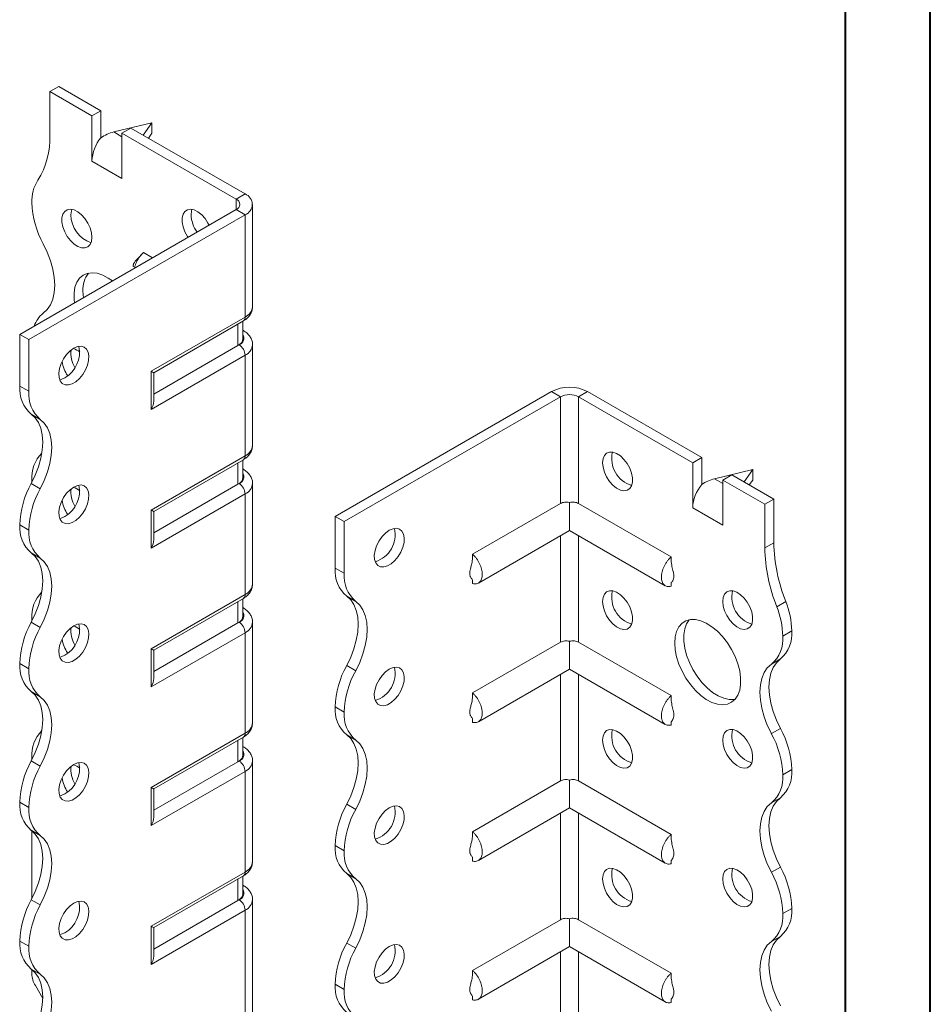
# Model space of a CAD drawing. Header units: millimetres. Extents: x 0 to 210, y 0 to 297.
# Tile 4 of 6: x 156 to 210, y 91 to 149. Entities that reach past the tile are written whole.
import ezdxf

# ---------------------------------------------------------------- set-up
doc = ezdxf.new("R2010")
doc.units = ezdxf.units.MM

msp = doc.modelspace()

# ---------------------------------------------------------------- linework, layer by layer
at = {"color": 7, "linetype": 'Continuous', "lineweight": 40}
for p, q in [((210.079, 0.215), (210.079, 297.215)), ((205.079, 5.215), (205.079, 292.215))]:
    msp.add_line(p, q, dxfattribs=at)
at = {"color": 7, "linetype": 'Continuous', "lineweight": 15}
for p, q in [((158.266, 144.479), (158.796, 144.785)), ((158.266, 144.479), (158.266, 141.915)), ((160.74, 143.05), (158.266, 144.479)), ((161.271, 143.357), (158.796, 144.785)), ((161.271, 143.357), (160.74, 143.05)), ((161.271, 141.764), (161.271, 143.357)), ((160.74, 140.397), (160.74, 143.05)), ((164.276, 142.642), (162.022, 142.106)), ((163.761, 141.919), (164.276, 142.642)), ((164.276, 142.642), (164.276, 142.03)), ((162.022, 142.106), (162.508, 141.826)), ((162.508, 142.03), (163.039, 142.336)), ((162.508, 139.376), (162.508, 142.03)), ((169.226, 138.152), (162.508, 142.03)), ((169.756, 138.458), (163.039, 142.336)), ((164.276, 142.03), (164.07, 141.741)), ((160.74, 140.397), (162.508, 139.376)), ((169.226, 138.152), (169.756, 138.458)), ((169.226, 138.152), (169.226, 137.54)), ((156.498, 130.192), (169.226, 137.54)), ((169.226, 137.54), (169.756, 137.234)), ((170.195, 131.824), (170.195, 137.846)), ((157.028, 129.886), (169.756, 137.234)), ((169.756, 131.212), (169.756, 137.234)), ((164.316, 134.706), (163.781, 135.015)), ((160.21, 132.741), (160.237, 132.351)), ((164.23, 128.021), (169.756, 131.212)), ((164.377, 127.937), (169.653, 130.983)), ((169.337, 129.54), (169.337, 130.8)), ((169.629, 129.949), (169.629, 130.969)), ((169.653, 130.42), (169.629, 130.433)), ((169.652, 130.42), (169.629, 130.431)), ((157.028, 129.886), (156.498, 130.192)), ((156.498, 127.151), (156.498, 130.192)), ((157.028, 126.844), (157.028, 129.886)), ((169.337, 129.54), (164.377, 126.677)), ((169.403, 129.578), (169.337, 129.54)), ((170.195, 123.658), (170.195, 129.578)), ((169.756, 128.966), (164.23, 125.776)), ((169.756, 123.046), (169.756, 128.966)), ((164.23, 125.776), (164.23, 128.021)), ((164.377, 126.269), (164.377, 127.937)), ((156.498, 127.151), (157.028, 126.844)), ((175.059, 119.477), (187.787, 126.824)), ((175.59, 119.171), (188.318, 126.518)), ((188.318, 126.518), (187.787, 126.824)), ((188.318, 126.518), (188.318, 120.238)), ((189.378, 126.518), (189.909, 126.824)), ((189.378, 120.238), (189.378, 126.518)), ((189.378, 126.518), (196.096, 122.64)), ((189.909, 126.824), (196.626, 122.946)), ((157.703, 125.193), (157.173, 125.499)), ((164.23, 119.856), (169.756, 123.046)), ((196.626, 122.946), (196.096, 122.64)), ((196.626, 121.353), (196.626, 122.946)), ((164.377, 119.771), (169.653, 122.817)), ((169.337, 121.375), (169.337, 122.635)), ((169.629, 121.783), (169.629, 122.804)), ((196.096, 119.987), (196.096, 122.64)), ((169.653, 122.254), (169.629, 122.268)), ((169.652, 122.254), (169.629, 122.265)), ((199.631, 122.232), (197.377, 121.696)), ((197.864, 121.62), (198.394, 121.926)), ((198.394, 121.926), (200.869, 120.497)), ((199.116, 121.509), (199.631, 122.232)), ((199.631, 122.232), (199.631, 121.619)), ((157.173, 121.416), (157.703, 121.11)), ((157.205, 121.616), (157.207, 121.481)), ((169.337, 121.375), (164.377, 118.512)), ((169.403, 121.413), (169.337, 121.375)), ((170.195, 115.493), (170.195, 121.413)), ((197.377, 121.696), (197.864, 121.415)), ((197.864, 118.966), (197.864, 121.62)), ((197.864, 121.62), (200.338, 120.191)), ((199.631, 121.619), (199.425, 121.331)), ((169.756, 120.801), (164.23, 117.611)), ((169.756, 114.881), (169.756, 120.801)), ((188.318, 120.238), (183.145, 117.252)), ((188.848, 120.292), (188.848, 118.654)), ((189.378, 120.238), (194.823, 117.095)), ((196.096, 119.987), (197.864, 118.966)), ((200.338, 120.191), (200.869, 120.497)), ((200.338, 120.191), (200.338, 117.627)), ((200.869, 120.497), (200.869, 117.933)), ((164.23, 117.611), (164.23, 119.856)), ((164.377, 118.103), (164.377, 119.771)), ((175.059, 119.477), (175.59, 119.171)), ((175.059, 116.435), (175.059, 119.477)), ((157.028, 118.679), (156.498, 118.985)), ((156.498, 118.984), (156.498, 118.985)), ((156.498, 118.984), (157.028, 118.678)), ((175.59, 116.129), (175.59, 119.171)), ((157.028, 118.678), (157.028, 118.679)), ((183.483, 115.557), (188.848, 118.654)), ((188.318, 118.348), (188.318, 112.072)), ((188.848, 118.654), (194.485, 115.4)), ((189.378, 112.072), (189.378, 118.348)), ((200.338, 117.627), (200.869, 117.933)), ((157.703, 117.028), (157.173, 117.334)), ((175.059, 116.435), (175.59, 116.129)), ((183.145, 115.745), (183.145, 115.523)), ((194.823, 115.582), (194.823, 115.366)), ((164.23, 111.691), (169.756, 114.881)), ((176.265, 114.477), (175.735, 114.784)), ((164.377, 111.606), (169.653, 114.652)), ((169.337, 113.21), (169.337, 114.469)), ((169.629, 113.618), (169.629, 114.638)), ((201.046, 114.164), (201.576, 114.47)), ((169.653, 114.089), (169.629, 114.102)), ((169.652, 114.089), (169.629, 114.1)), ((157.173, 113.251), (157.703, 112.945)), ((157.205, 113.451), (157.207, 113.316)), ((169.337, 113.21), (164.377, 110.346)), ((169.403, 113.248), (169.337, 113.21)), ((170.195, 107.328), (170.195, 113.248)), ((169.756, 112.635), (164.23, 109.445)), ((169.756, 106.715), (169.756, 112.635)), ((201.399, 112.434), (201.929, 112.74)), ((188.318, 112.072), (183.145, 109.086)), ((188.848, 112.127), (188.848, 110.489)), ((189.378, 112.072), (194.823, 108.929)), ((164.23, 109.445), (164.23, 111.691)), ((164.377, 109.938), (164.377, 111.606)), ((157.028, 110.513), (156.498, 110.819)), ((156.498, 110.819), (157.028, 110.513)), ((156.498, 110.819), (156.498, 110.819)), ((175.735, 110.701), (176.265, 110.395)), ((201.254, 111.089), (200.724, 110.783)), ((157.028, 110.513), (157.028, 110.513)), ((183.483, 107.392), (188.848, 110.489)), ((188.318, 110.183), (188.318, 103.907)), ((188.848, 110.489), (194.485, 107.235)), ((189.378, 103.907), (189.378, 110.183)), ((157.703, 108.862), (157.173, 109.168)), ((175.59, 107.963), (175.059, 108.27)), ((175.059, 108.269), (175.059, 108.27)), ((175.059, 108.269), (175.59, 107.963)), ((175.59, 107.963), (175.59, 107.963)), ((183.145, 107.579), (183.145, 107.358)), ((194.823, 107.417), (194.823, 107.201)), ((164.23, 103.525), (169.756, 106.715)), ((200.724, 106.699), (201.254, 107.005)), ((164.377, 103.441), (169.653, 106.486)), ((169.337, 105.044), (169.337, 106.304)), ((169.629, 105.452), (169.629, 106.473)), ((176.265, 106.312), (175.734, 106.618)), ((169.653, 105.923), (169.629, 105.937)), ((169.652, 105.923), (169.629, 105.934)), ((157.173, 105.085), (157.703, 104.779)), ((157.205, 105.285), (157.205, 105.146)), ((169.337, 105.044), (164.377, 102.181)), ((169.403, 105.082), (169.337, 105.044)), ((170.195, 99.162), (170.195, 105.082)), ((169.756, 104.47), (164.23, 101.28)), ((169.756, 98.55), (169.756, 104.47)), ((201.929, 104.575), (201.399, 104.269)), ((201.399, 104.269), (201.929, 104.575)), ((201.929, 104.575), (201.929, 104.575)), ((188.318, 103.907), (183.145, 100.921)), ((188.848, 103.961), (188.848, 102.324)), ((189.378, 103.907), (194.823, 100.764)), ((201.399, 104.269), (201.399, 104.269)), ((164.23, 101.28), (164.23, 103.525)), ((164.377, 101.773), (164.377, 103.441)), ((157.028, 102.348), (156.498, 102.654)), ((156.498, 102.654), (157.028, 102.347)), ((156.498, 102.654), (156.498, 102.654)), ((201.254, 102.923), (200.724, 102.617)), ((157.028, 102.347), (157.028, 102.348)), ((175.735, 102.535), (176.265, 102.229)), ((183.483, 99.226), (188.848, 102.324)), ((188.318, 102.017), (188.318, 95.741)), ((188.848, 102.324), (194.485, 99.069)), ((189.378, 95.741), (189.378, 102.017)), ((157.703, 100.697), (157.173, 101.003)), ((157.205, 100.979), (157.205, 96.98)), ((175.59, 99.798), (175.059, 100.104)), ((175.059, 100.104), (175.59, 99.797)), ((175.059, 100.104), (175.059, 100.104)), ((175.59, 99.797), (175.59, 99.798)), ((183.145, 99.414), (183.145, 99.193)), ((194.823, 99.251), (194.823, 99.035)), ((164.23, 95.36), (169.756, 98.55)), ((200.724, 98.534), (201.254, 98.84)), ((164.377, 95.275), (169.653, 98.321)), ((169.337, 96.879), (169.337, 98.139)), ((169.629, 97.287), (169.629, 98.308)), ((176.265, 98.147), (175.734, 98.453)), ((169.653, 97.758), (169.629, 97.771)), ((169.652, 97.758), (169.629, 97.769)), ((157.173, 96.919), (157.703, 96.613)), ((169.337, 96.879), (164.377, 94.015)), ((169.403, 96.917), (169.337, 96.879)), ((170.195, 71.094), (170.195, 96.917)), ((169.756, 96.304), (164.23, 93.114)), ((169.756, 70.481), (169.756, 96.304)), ((201.929, 96.409), (201.399, 96.103)), ((201.399, 96.103), (201.929, 96.409)), ((201.929, 96.409), (201.929, 96.409)), ((188.318, 95.741), (183.145, 92.755)), ((188.848, 95.796), (188.848, 94.158)), ((189.378, 95.741), (194.823, 92.598)), ((201.399, 96.103), (201.399, 96.103)), ((164.23, 93.114), (164.23, 95.36)), ((164.377, 93.607), (164.377, 95.275)), ((157.028, 94.183), (156.498, 94.489)), ((156.498, 94.488), (156.498, 94.489)), ((156.498, 94.488), (157.028, 94.182)), ((201.254, 94.758), (200.724, 94.452)), ((157.028, 94.182), (157.028, 94.183)), ((175.735, 94.37), (176.265, 94.064)), ((183.483, 91.061), (188.848, 94.158)), ((188.848, 94.158), (194.485, 90.904)), ((188.318, 93.852), (188.318, 87.576)), ((189.378, 87.576), (189.378, 93.852)), ((157.703, 92.531), (157.173, 92.838)), ((157.205, 92.814), (157.205, 92.559)), ((157.848, 91.107), (157.412, 91.862)), ((175.59, 91.633), (175.059, 91.939)), ((175.059, 91.938), (175.059, 91.939)), ((175.059, 91.938), (175.59, 91.632)), ((175.59, 91.632), (175.59, 91.633)), ((183.145, 91.249), (183.145, 91.027)), ((194.823, 91.086), (194.823, 90.87))]:
    msp.add_line(p, q, dxfattribs=at)
at = {"color": 7, "linetype": 'Continuous', "lineweight": 15, "flags": 128}
for points in [[(160.74, 135.906), (160.713, 136.176), (160.631, 136.461), (160.501, 136.743), (160.33, 137.004), (160.13, 137.229), (159.912, 137.403), (159.691, 137.514), (159.48, 137.557), (159.293, 137.528), (159.142, 137.429), (159.035, 137.266), (158.98, 137.05), (158.98, 136.794), (159.035, 136.515), (159.142, 136.229), (159.293, 135.955), (159.48, 135.71), (159.691, 135.509), (159.912, 135.365), (160.13, 135.288), (160.33, 135.281), (160.501, 135.345), (160.631, 135.477), (160.713, 135.668), (160.74, 135.906)], [(159.556, 137.549), (159.531, 137.47), (159.503, 137.232)], [(167.635, 136.621), (167.572, 136.743), (167.401, 137.005), (167.201, 137.23), (166.983, 137.403), (166.762, 137.515), (166.551, 137.557), (166.364, 137.528), (166.213, 137.429), (166.106, 137.267), (166.051, 137.051), (166.051, 136.795), (166.106, 136.515), (166.213, 136.23), (166.364, 135.955), (166.397, 135.907)], [(166.627, 137.55), (166.602, 137.471), (166.574, 137.233)], [(157.88, 131.433), (158.116, 131.65), (158.305, 131.93), (158.443, 132.268), (158.527, 132.655), (158.556, 133.084), (158.527, 133.546), (158.443, 134.03), (158.305, 134.527), (158.116, 135.026), (157.88, 135.516)], [(161.949, 133.339), (161.707, 133.509), (161.377, 133.683), (161.055, 133.789), (160.749, 133.823), (160.468, 133.786), (160.22, 133.677), (160.013, 133.5), (159.852, 133.261), (159.743, 132.965), (159.687, 132.622), (159.687, 132.241), (159.707, 132.045)], [(159.68, 129.375), (159.46, 129.216), (159.254, 129.003), (159.075, 128.749), (158.934, 128.471), (158.839, 128.185), (158.798, 127.909), (158.812, 127.662), (158.88, 127.458), (158.999, 127.311), (159.16, 127.229), (159.354, 127.218), (159.569, 127.278), (159.791, 127.406), (160.005, 127.593), (160.199, 127.829), (160.361, 128.097), (160.48, 128.382), (160.548, 128.665), (160.562, 128.928), (160.52, 129.155), (160.426, 129.332), (160.285, 129.448), (160.106, 129.495), (159.9, 129.47), (159.68, 129.375)], [(159.15, 127.64), (158.93, 127.545), (158.849, 127.527)], [(157.173, 125.499), (157.409, 125.282), (157.598, 125.001), (157.736, 124.664), (157.82, 124.276), (157.848, 123.847), (157.82, 123.386), (157.736, 122.901), (157.598, 122.405), (157.409, 121.906), (157.173, 121.416)], [(157.703, 121.11), (157.94, 121.6), (158.129, 122.099), (158.267, 122.595), (158.351, 123.08), (158.379, 123.541), (158.351, 123.97), (158.267, 124.358), (158.129, 124.695), (157.94, 124.976), (157.703, 125.193)], [(190.793, 122.64), (190.82, 122.878), (190.902, 123.068), (191.032, 123.2), (191.203, 123.265), (191.403, 123.258), (191.621, 123.18), (191.842, 123.036), (192.053, 122.836), (192.24, 122.591), (192.391, 122.317), (192.498, 122.031), (192.553, 121.751), (192.553, 121.495), (192.498, 121.279), (192.391, 121.117), (192.24, 121.018), (192.053, 120.989), (191.842, 121.031), (191.621, 121.143), (191.403, 121.316), (191.203, 121.541), (191.032, 121.803), (190.902, 122.085), (190.82, 122.37), (190.793, 122.64)], [(159.68, 121.21), (159.46, 121.051), (159.254, 120.838), (159.075, 120.584), (158.934, 120.305), (158.839, 120.019), (158.798, 119.744), (158.812, 119.497), (158.88, 119.293), (158.999, 119.145), (159.16, 119.064), (159.354, 119.052), (159.569, 119.113), (159.791, 119.241), (160.005, 119.428), (160.199, 119.663), (160.361, 119.932), (160.48, 120.216), (160.548, 120.499), (160.562, 120.763), (160.52, 120.99), (160.426, 121.167), (160.285, 121.283), (160.106, 121.329), (159.9, 121.305), (159.68, 121.21)], [(159.15, 119.475), (158.93, 119.38), (158.849, 119.362)], [(178.241, 118.66), (178.022, 118.501), (177.816, 118.288), (177.636, 118.034), (177.495, 117.755), (177.401, 117.469), (177.359, 117.194), (177.373, 116.947), (177.442, 116.743), (177.56, 116.596), (177.722, 116.514), (177.916, 116.502), (178.131, 116.563), (178.352, 116.691), (178.567, 116.878), (178.761, 117.113), (178.922, 117.382), (179.041, 117.666), (179.11, 117.949), (179.124, 118.213), (179.082, 118.44), (178.988, 118.617), (178.846, 118.733), (178.667, 118.78), (178.461, 118.755), (178.241, 118.66)], [(157.173, 117.334), (157.409, 117.116), (157.598, 116.836), (157.736, 116.499), (157.82, 116.111), (157.848, 115.682), (157.82, 115.221), (157.736, 114.736), (157.598, 114.239), (157.409, 113.741), (157.173, 113.251)], [(157.703, 112.945), (157.94, 113.435), (158.129, 113.933), (158.267, 114.43), (158.351, 114.914), (158.379, 115.376), (158.351, 115.805), (158.267, 116.192), (158.128, 116.53), (157.939, 116.81), (157.703, 117.028)], [(175.735, 110.701), (175.971, 111.191), (176.16, 111.689), (176.298, 112.186), (176.382, 112.67), (176.41, 113.132), (176.382, 113.561), (176.298, 113.948), (176.16, 114.286), (175.971, 114.566), (175.735, 114.784)], [(190.793, 114.474), (190.82, 114.712), (190.902, 114.903), (191.032, 115.035), (191.203, 115.099), (191.403, 115.093), (191.621, 115.015), (191.842, 114.871), (192.053, 114.67), (192.24, 114.425), (192.391, 114.151), (192.498, 113.865), (192.553, 113.586), (192.553, 113.33), (192.498, 113.114), (192.391, 112.951), (192.24, 112.852), (192.053, 112.823), (191.842, 112.866), (191.621, 112.977), (191.403, 113.151), (191.203, 113.376), (191.032, 113.637), (190.902, 113.92), (190.82, 114.204), (190.793, 114.474)], [(197.864, 114.475), (197.891, 114.713), (197.973, 114.904), (198.103, 115.035), (198.274, 115.1), (198.474, 115.093), (198.692, 115.015), (198.913, 114.872), (199.124, 114.671), (199.311, 114.426), (199.463, 114.152), (199.569, 113.866), (199.624, 113.586), (199.624, 113.331), (199.569, 113.115), (199.463, 112.952), (199.311, 112.853), (199.124, 112.824), (198.913, 112.867), (198.692, 112.978), (198.474, 113.152), (198.274, 113.376), (198.103, 113.638), (197.973, 113.92), (197.891, 114.205), (197.864, 114.475)], [(176.265, 110.395), (176.501, 110.885), (176.69, 111.383), (176.828, 111.88), (176.912, 112.364), (176.94, 112.826), (176.912, 113.255), (176.828, 113.642), (176.69, 113.98), (176.501, 114.26), (176.265, 114.477)], [(159.68, 113.044), (159.46, 112.886), (159.254, 112.672), (159.075, 112.419), (158.934, 112.14), (158.839, 111.854), (158.798, 111.579), (158.812, 111.331), (158.88, 111.128), (158.999, 110.98), (159.16, 110.898), (159.354, 110.887), (159.569, 110.947), (159.791, 111.075), (160.005, 111.263), (160.199, 111.498), (160.361, 111.766), (160.48, 112.051), (160.548, 112.334), (160.562, 112.597), (160.52, 112.824), (160.426, 113.002), (160.285, 113.117), (160.106, 113.164), (159.9, 113.139), (159.68, 113.044)], [(195.035, 112.025), (195.063, 112.388), (195.146, 112.709), (195.282, 112.978), (195.467, 113.187), (195.695, 113.33), (195.96, 113.403), (196.255, 113.405), (196.57, 113.334), (196.897, 113.194), (197.227, 112.987), (197.549, 112.721), (197.855, 112.402), (198.136, 112.04), (198.384, 111.646), (198.591, 111.23), (198.752, 110.805), (198.862, 110.382), (198.917, 109.974), (198.917, 109.594), (198.862, 109.25), (198.752, 108.955), (198.591, 108.715), (198.384, 108.538), (198.136, 108.43), (197.855, 108.392), (197.549, 108.427), (197.227, 108.533), (196.897, 108.707), (196.57, 108.944), (196.255, 109.238), (195.96, 109.579), (195.695, 109.959), (195.467, 110.365), (195.282, 110.787), (195.146, 111.213), (195.063, 111.63), (195.035, 112.025)], [(195.896, 113.393), (195.738, 113.157), (195.628, 112.861), (195.573, 112.518), (195.573, 112.137), (195.628, 111.729), (195.738, 111.307), (195.899, 110.881), (196.106, 110.465), (196.354, 110.071), (196.635, 109.709), (196.941, 109.39), (197.263, 109.124), (197.593, 108.918), (197.92, 108.777), (198.235, 108.707), (198.53, 108.708), (198.594, 108.719)], [(159.15, 111.309), (158.93, 111.214), (158.849, 111.197)], [(200.724, 106.699), (200.488, 107.189), (200.299, 107.688), (200.161, 108.185), (200.077, 108.669), (200.049, 109.131), (200.077, 109.56), (200.161, 109.947), (200.299, 110.285), (200.488, 110.565), (200.724, 110.783)], [(201.254, 111.089), (201.018, 110.871), (200.829, 110.591), (200.691, 110.253), (200.607, 109.866), (200.579, 109.437), (200.607, 108.975), (200.691, 108.491), (200.829, 107.994), (201.018, 107.495), (201.254, 107.005)], [(178.241, 110.495), (178.022, 110.336), (177.816, 110.122), (177.636, 109.869), (177.495, 109.59), (177.401, 109.304), (177.359, 109.029), (177.373, 108.781), (177.442, 108.578), (177.56, 108.43), (177.722, 108.348), (177.916, 108.337), (178.131, 108.397), (178.352, 108.525), (178.567, 108.713), (178.761, 108.948), (178.922, 109.216), (179.041, 109.501), (179.11, 109.784), (179.124, 110.047), (179.082, 110.275), (178.988, 110.452), (178.846, 110.567), (178.667, 110.614), (178.461, 110.589), (178.241, 110.495)], [(157.173, 109.168), (157.409, 108.951), (157.598, 108.671), (157.736, 108.333), (157.82, 107.946), (157.848, 107.517), (157.82, 107.055), (157.736, 106.571), (157.598, 106.074), (157.409, 105.575), (157.173, 105.085)], [(157.703, 104.779), (157.94, 105.269), (158.129, 105.768), (158.267, 106.265), (158.351, 106.749), (158.379, 107.211), (158.351, 107.64), (158.267, 108.027), (158.128, 108.365), (157.939, 108.645), (157.703, 108.862)], [(190.793, 106.309), (190.82, 106.547), (190.902, 106.738), (191.032, 106.869), (191.203, 106.934), (191.403, 106.927), (191.621, 106.849), (191.842, 106.706), (192.053, 106.505), (192.24, 106.26), (192.391, 105.986), (192.498, 105.7), (192.553, 105.42), (192.553, 105.165), (192.498, 104.949), (192.391, 104.786), (192.24, 104.687), (192.053, 104.658), (191.842, 104.7), (191.621, 104.812), (191.403, 104.986), (191.203, 105.21), (191.032, 105.472), (190.902, 105.754), (190.82, 106.039), (190.793, 106.309)], [(197.864, 106.31), (197.891, 106.547), (197.973, 106.738), (198.103, 106.87), (198.274, 106.935), (198.474, 106.928), (198.692, 106.85), (198.913, 106.706), (199.124, 106.506), (199.311, 106.261), (199.463, 105.986), (199.569, 105.701), (199.624, 105.421), (199.624, 105.165), (199.569, 104.949), (199.463, 104.787), (199.311, 104.688), (199.124, 104.659), (198.913, 104.701), (198.692, 104.813), (198.474, 104.986), (198.274, 105.211), (198.103, 105.473), (197.973, 105.755), (197.891, 106.04), (197.864, 106.31)], [(175.735, 102.535), (175.971, 103.025), (176.16, 103.524), (176.298, 104.021), (176.382, 104.505), (176.41, 104.967), (176.382, 105.396), (176.298, 105.783), (176.16, 106.121), (175.971, 106.401), (175.734, 106.618)], [(176.265, 102.229), (176.501, 102.719), (176.69, 103.218), (176.828, 103.715), (176.912, 104.199), (176.94, 104.661), (176.912, 105.09), (176.828, 105.477), (176.69, 105.815), (176.501, 106.095), (176.265, 106.312)], [(159.68, 104.879), (159.46, 104.72), (159.254, 104.507), (159.075, 104.253), (158.934, 103.974), (158.839, 103.689), (158.798, 103.413), (158.812, 103.166), (158.88, 102.962), (158.999, 102.815), (159.16, 102.733), (159.354, 102.722), (159.569, 102.782), (159.791, 102.91), (160.005, 103.097), (160.199, 103.333), (160.361, 103.601), (160.48, 103.886), (160.548, 104.168), (160.562, 104.432), (160.52, 104.659), (160.426, 104.836), (160.285, 104.952), (160.106, 104.999), (159.9, 104.974), (159.68, 104.879)], [(159.15, 103.144), (158.93, 103.049), (158.849, 103.031)], [(200.724, 98.534), (200.488, 99.024), (200.299, 99.523), (200.161, 100.02), (200.077, 100.504), (200.049, 100.966), (200.077, 101.395), (200.161, 101.782), (200.299, 102.119), (200.488, 102.4), (200.724, 102.617)], [(201.254, 102.923), (201.018, 102.706), (200.829, 102.426), (200.691, 102.088), (200.607, 101.701), (200.579, 101.272), (200.607, 100.81), (200.691, 100.326), (200.829, 99.829), (201.018, 99.33), (201.254, 98.84)], [(178.241, 102.329), (178.022, 102.17), (177.816, 101.957), (177.636, 101.703), (177.495, 101.425), (177.401, 101.139), (177.359, 100.863), (177.373, 100.616), (177.442, 100.412), (177.56, 100.265), (177.722, 100.183), (177.916, 100.172), (178.131, 100.232), (178.352, 100.36), (178.567, 100.547), (178.761, 100.783), (178.922, 101.051), (179.041, 101.336), (179.11, 101.618), (179.124, 101.882), (179.082, 102.109), (178.988, 102.286), (178.846, 102.402), (178.667, 102.449), (178.461, 102.424), (178.241, 102.329)], [(157.173, 101.003), (157.409, 100.786), (157.598, 100.505), (157.736, 100.168), (157.82, 99.78), (157.848, 99.351), (157.82, 98.889), (157.736, 98.405), (157.598, 97.908), (157.409, 97.409), (157.173, 96.919)], [(157.703, 96.613), (157.939, 97.103), (158.129, 97.602), (158.267, 98.099), (158.351, 98.583), (158.379, 99.045), (158.351, 99.474), (158.267, 99.862), (158.129, 100.199), (157.939, 100.479), (157.703, 100.697)], [(190.793, 98.144), (190.82, 98.381), (190.902, 98.572), (191.032, 98.704), (191.203, 98.768), (191.403, 98.762), (191.621, 98.684), (191.842, 98.54), (192.053, 98.34), (192.24, 98.094), (192.391, 97.82), (192.498, 97.535), (192.553, 97.255), (192.553, 96.999), (192.498, 96.783), (192.391, 96.621), (192.24, 96.522), (192.053, 96.492), (191.842, 96.535), (191.621, 96.647), (191.403, 96.82), (191.203, 97.045), (191.032, 97.307), (190.902, 97.589), (190.82, 97.874), (190.793, 98.144)], [(197.864, 98.144), (197.891, 98.382), (197.973, 98.573), (198.103, 98.705), (198.274, 98.769), (198.474, 98.762), (198.692, 98.685), (198.913, 98.541), (199.124, 98.34), (199.311, 98.095), (199.463, 97.821), (199.569, 97.535), (199.624, 97.256), (199.624, 97), (199.569, 96.784), (199.463, 96.621), (199.311, 96.522), (199.124, 96.493), (198.913, 96.536), (198.692, 96.647), (198.474, 96.821), (198.274, 97.046), (198.103, 97.307), (197.973, 97.589), (197.891, 97.874), (197.864, 98.144)], [(175.735, 94.37), (175.971, 94.86), (176.16, 95.359), (176.298, 95.855), (176.382, 96.34), (176.41, 96.801), (176.382, 97.23), (176.298, 97.618), (176.16, 97.955), (175.971, 98.236), (175.734, 98.453)], [(176.265, 94.064), (176.501, 94.554), (176.69, 95.052), (176.828, 95.549), (176.912, 96.034), (176.94, 96.495), (176.912, 96.924), (176.828, 97.312), (176.69, 97.649), (176.501, 97.93), (176.265, 98.147)], [(159.68, 96.714), (159.46, 96.555), (159.254, 96.342), (159.075, 96.088), (158.934, 95.809), (158.839, 95.523), (158.798, 95.248), (158.812, 95.001), (158.88, 94.797), (158.999, 94.649), (159.16, 94.567), (159.354, 94.556), (159.569, 94.616), (159.791, 94.744), (160.005, 94.932), (160.199, 95.167), (160.361, 95.436), (160.48, 95.72), (160.548, 96.003), (160.562, 96.266), (160.52, 96.494), (160.426, 96.671), (160.285, 96.786), (160.106, 96.833), (159.9, 96.808), (159.68, 96.714)], [(164.23, 95.36), (164.286, 95.327), (164.33, 95.302), (164.359, 95.285), (164.375, 95.276), (164.377, 95.275)], [(159.15, 94.978), (158.93, 94.884), (158.849, 94.866)], [(201.254, 94.758), (201.018, 94.541), (200.829, 94.26), (200.691, 93.923), (200.607, 93.535), (200.579, 93.106), (200.607, 92.645), (200.691, 92.16), (200.829, 91.663), (201.018, 91.165), (201.254, 90.675)], [(178.241, 94.164), (178.022, 94.005), (177.816, 93.792), (177.636, 93.538), (177.495, 93.259), (177.401, 92.973), (177.359, 92.698), (177.373, 92.451), (177.442, 92.247), (177.56, 92.099), (177.722, 92.017), (177.916, 92.006), (178.131, 92.066), (178.352, 92.194), (178.567, 92.382), (178.761, 92.617), (178.922, 92.886), (179.041, 93.17), (179.11, 93.453), (179.124, 93.716), (179.082, 93.944), (178.988, 94.121), (178.846, 94.236), (178.667, 94.283), (178.461, 94.259), (178.241, 94.164)], [(200.724, 90.368), (200.488, 90.858), (200.299, 91.357), (200.161, 91.854), (200.077, 92.338), (200.049, 92.8), (200.077, 93.229), (200.161, 93.617), (200.299, 93.954), (200.488, 94.235), (200.724, 94.452)], [(157.173, 92.838), (157.409, 92.62), (157.598, 92.34), (157.736, 92.002), (157.82, 91.615), (157.848, 91.186), (157.82, 90.724), (157.736, 90.24), (157.598, 89.743), (157.409, 89.244), (157.173, 88.754)], [(157.703, 88.448), (157.939, 88.938), (158.129, 89.437), (158.267, 89.933), (158.351, 90.418), (158.379, 90.88), (158.351, 91.309), (158.267, 91.696), (158.129, 92.034), (157.939, 92.314), (157.703, 92.531)]]:
    msp.add_lwpolyline(points, dxfattribs=at)
at = {"color": 7, "linetype": 'Continuous', "lineweight": 15}
for centre, radius, start, end in [((153.661, 141.727), 4.608, 327.74846, 2.33871), ((163.04, 140.291), 2.302, 140.22793, 177.36071), ((159.506, 138.039), 2.303, 147.74162, 182.29833), ((162.514, 138.112), 5.312, 181.78232, 209.26309), ((169.11, 137.846), 0.327, 290.78342, 69.21658), ((169.524, 137.846), 0.655, 290.78342, 69.21658), ((161.252, 137.244), 1.749, 180.39184, 251.17176), ((168.46, 137.315), 1.888, 182.4818, 215.71501), ((161.769, 132.838), 1.562, 141.86653, 183.55936), ((169.445, 131.899), 0.754, 294.37466, 354.3052), ((158.82, 130.197), 1.553, 127.23476, 161.82827), ((169.511, 131.185), 0.246, 305.01333, 6.29885), ((169.129, 129.998), 0.503, 294.37466, 354.3052), ((169.253, 129.983), 0.431, 290.26685, 29.20572), ((158.265, 129.149), 1.749, 300.39229, 11.17657), ((161.092, 129.059), 1.584, 172.42806, 211.21507), ((159.307, 128.297), 1.119, 49.55922, 71.88464), ((168.988, 128.931), 0.768, 2.60548, 57.39452), ((169.46, 129.642), 0.738, 293.67462, 355.22415), ((160.966, 128.894), 2.005, 188.89661, 214.6427), ((158.451, 126.985), 1.96, 175.16429, 229.31203), ((188.848, 124.777), 2.306, 62.60967, 117.39033), ((158.981, 126.679), 1.96, 175.16429, 229.31203), ((188.848, 125.495), 1.153, 62.60967, 117.39033), ((169.445, 123.733), 0.754, 294.37466, 354.3052), ((159.208, 121.773), 2.009, 134.71765, 184.47723), ((169.511, 123.019), 0.246, 305.01333, 6.29885), ((192.982, 122.883), 1.65, 166.69046, 253.30416), ((169.129, 121.833), 0.503, 294.37466, 354.3052), ((169.253, 121.817), 0.431, 290.26685, 29.20572), ((161.807, 118.82), 5.312, 150.73691, 178.21768), ((158.265, 120.984), 1.749, 300.39229, 11.17657), ((159.307, 120.132), 1.119, 49.55922, 71.88464), ((168.988, 120.766), 0.768, 2.60548, 57.39452), ((169.46, 121.477), 0.738, 293.67462, 355.22415), ((198.396, 119.88), 2.302, 140.22793, 177.36071), ((162.337, 118.514), 5.312, 150.73691, 178.21768), ((161.092, 120.894), 1.584, 172.42806, 211.21507), ((160.966, 120.729), 2.005, 188.89661, 214.6427), ((158.45, 118.819), 1.959, 175.16254, 229.32327), ((158.98, 118.513), 1.959, 175.16254, 229.32327), ((176.936, 118.393), 1.65, 286.69605, 13.30932), ((210.625, 118.121), 9.758, 181.10398, 201.97437), ((210.095, 117.815), 9.758, 181.10398, 201.97437), ((177.013, 116.27), 1.96, 175.16429, 229.31203), ((177.543, 115.964), 1.96, 175.16429, 229.31203), ((169.445, 115.568), 0.754, 294.37466, 354.3052), ((159.208, 113.607), 2.009, 134.71765, 184.47723), ((169.511, 114.854), 0.246, 305.01333, 6.29885), ((192.982, 114.718), 1.65, 166.69046, 253.30416), ((200.053, 114.718), 1.65, 166.69046, 253.30416), ((197.049, 112.644), 4.881, 1.13517, 21.97152), ((169.129, 113.668), 0.503, 294.37466, 354.3052), ((169.253, 113.652), 0.431, 290.26685, 29.20572), ((196.519, 112.337), 4.881, 1.13517, 21.97152), ((161.807, 110.654), 5.312, 150.73691, 178.21768), ((158.265, 112.818), 1.749, 300.39229, 11.17657), ((159.307, 111.966), 1.119, 49.55922, 71.88464), ((168.988, 112.6), 0.768, 2.60548, 57.39452), ((169.46, 113.312), 0.738, 293.67462, 355.22415), ((162.337, 110.348), 5.312, 150.73691, 178.21768), ((161.092, 112.729), 1.584, 172.42806, 211.21507), ((199.446, 112.269), 1.96, 310.68797, 4.83571), ((199.976, 112.575), 1.96, 310.68797, 4.83571), ((160.966, 112.564), 2.005, 188.89661, 214.6427), ((158.45, 110.654), 1.959, 175.16254, 229.32327), ((180.369, 108.104), 5.312, 150.73691, 178.21768), ((158.98, 110.348), 1.959, 175.16254, 229.32327), ((180.899, 107.798), 5.312, 150.73691, 178.21768), ((176.936, 110.227), 1.65, 286.69605, 13.30932), ((177.011, 108.104), 1.959, 175.16254, 229.32327), ((177.541, 107.798), 1.959, 175.16254, 229.32327), ((169.445, 107.403), 0.754, 294.37466, 354.3052), ((159.208, 105.442), 2.009, 134.72167, 184.47672), ((169.511, 106.688), 0.246, 305.01333, 6.29885), ((192.982, 106.552), 1.65, 166.69046, 253.30416), ((200.053, 106.553), 1.65, 166.69046, 253.30416), ((196.093, 104.104), 5.308, 1.78273, 29.26742), ((196.624, 104.41), 5.308, 1.78273, 29.26742), ((169.253, 105.486), 0.431, 290.26685, 29.20572), ((161.807, 102.489), 5.312, 150.73691, 178.21768), ((158.265, 104.653), 1.749, 300.39229, 11.17657), ((169.129, 105.502), 0.503, 294.37466, 354.3052), ((168.988, 104.435), 0.768, 2.60548, 57.39452), ((169.46, 105.146), 0.738, 293.67462, 355.22415), ((162.337, 102.183), 5.312, 150.73691, 178.21768), ((161.092, 104.563), 1.584, 172.42806, 211.21507), ((159.307, 103.801), 1.119, 49.55922, 71.88464), ((199.976, 104.41), 1.96, 310.68797, 4.83571), ((160.966, 104.398), 2.005, 188.89661, 214.6427), ((199.446, 104.104), 1.96, 310.68797, 4.83571), ((158.45, 102.488), 1.959, 175.16254, 229.32327), ((158.98, 102.182), 1.959, 175.16254, 229.32327), ((180.369, 99.939), 5.312, 150.73691, 178.21768), ((180.899, 99.633), 5.312, 150.73691, 178.21768), ((176.936, 102.062), 1.65, 286.69605, 13.30932), ((177.011, 99.938), 1.959, 175.16254, 229.32327), ((177.541, 99.632), 1.959, 175.16254, 229.32327), ((169.445, 99.237), 0.754, 294.37466, 354.3052), ((169.511, 98.523), 0.246, 305.01333, 6.29885), ((192.982, 98.387), 1.65, 166.69046, 253.30416), ((200.053, 98.387), 1.65, 166.69046, 253.30416), ((196.09, 95.938), 5.312, 1.78232, 29.26309), ((196.62, 96.244), 5.312, 1.78232, 29.26309), ((169.253, 97.321), 0.431, 290.26685, 29.20572), ((161.804, 94.324), 5.308, 150.73258, 178.21727), ((158.265, 96.487), 1.749, 300.39229, 11.17657), ((169.129, 97.337), 0.503, 294.37466, 354.3052), ((168.988, 96.27), 0.768, 2.60548, 57.39452), ((169.46, 96.981), 0.738, 293.67462, 355.22415), ((162.334, 94.018), 5.308, 150.73258, 178.21727), ((199.978, 96.244), 1.959, 310.67673, 4.83746), ((199.447, 95.937), 1.959, 310.67673, 4.83746), ((158.45, 94.323), 1.959, 175.16254, 229.32327), ((158.98, 94.017), 1.959, 175.16254, 229.32327), ((180.369, 91.773), 5.312, 150.73691, 178.21768), ((180.899, 91.467), 5.312, 150.73691, 178.21768), ((176.936, 93.897), 1.65, 286.69605, 13.30932), ((158.647, 92.608), 1.443, 181.9565, 211.14373), ((177.011, 91.773), 1.959, 175.16254, 229.32327), ((177.541, 91.467), 1.959, 175.16254, 229.32327)]:
    msp.add_arc(centre, radius, start, end, dxfattribs=at)
for centre, major_axis, ratio, start_param, end_param in [((162.022, 140.881), (1.39, 0.796), 0.717477, 1.181016, 1.704614), ((163.877, 128.226), (0.5, -0.289), 0.00007, 0.000041, 0.785439), ((163.877, 125.98), (0.354, 0.612), 0.577335, 4.71243, 5.497828), ((197.377, 120.471), (1.39, 0.796), 0.717477, 1.181016, 1.704614), ((163.877, 120.06), (0.5, -0.289), 0.00007, 0.000041, 0.785439), ((163.877, 117.815), (0.354, 0.612), 0.577335, 4.71243, 5.497828), ((163.877, 111.895), (0.5, -0.289), 0.00007, 0.000041, 0.785439), ((163.877, 109.649), (0.354, 0.612), 0.577335, 4.71243, 5.497828), ((163.877, 103.729), (0.5, -0.289), 0.00007, 0.000041, 0.785439), ((163.877, 101.484), (0.354, 0.612), 0.577335, 4.71243, 5.497828), ((163.877, 93.318), (0.354, 0.612), 0.577335, 4.71243, 5.497828)]:
    msp.add_ellipse(centre, major_axis=major_axis, ratio=ratio, start_param=start_param, end_param=end_param, dxfattribs=at)
for points, knots in [([(163.634, 134.871), (163.595, 134.825), (163.503, 134.715), (163.362, 134.59), (163.259, 134.464), (163.211, 134.378), (163.192, 134.329), (163.182, 134.296), (163.176, 134.264), (163.173, 134.233), (163.175, 134.206), (163.179, 134.181), (163.186, 134.165), (163.192, 134.164), (163.194, 134.163)], [0, 0, 0, 0, 0.188459, 0.442396, 0.654057, 0.739658, 0.773076, 0.801841, 0.828617, 0.856601, 0.888626, 0.925867, 0.96442, 1, 1, 1, 1]), ([(163.781, 135.015), (163.725, 134.959), (163.586, 134.822), (163.405, 134.541), (163.282, 134.273), (163.261, 134.129), (163.255, 134.093)], [0, 0, 0, 0, 0.225912, 0.558443, 0.890983, 1, 1, 1, 1]), ([(169.653, 130.983), (169.701, 131.013), (169.824, 131.09), (169.985, 131.244), (170.115, 131.445), (170.189, 131.643), (170.187, 131.77), (170.187, 131.821)], [0, 0, 0, 0, 0.159295, 0.403794, 0.633011, 0.853447, 1, 1, 1, 1]), ([(170.187, 129.581), (170.189, 129.612), (170.197, 129.72), (170.139, 129.902), (170.025, 130.107), (169.862, 130.284), (169.723, 130.374), (169.653, 130.42)], [0, 0, 0, 0, 0.087276, 0.314157, 0.536585, 0.765593, 1, 1, 1, 1]), ([(169.653, 122.817), (169.701, 122.848), (169.824, 122.924), (169.985, 123.078), (170.115, 123.28), (170.189, 123.477), (170.187, 123.605), (170.187, 123.656)], [0, 0, 0, 0, 0.159295, 0.403794, 0.633011, 0.853447, 1, 1, 1, 1]), ([(170.187, 121.416), (170.189, 121.446), (170.197, 121.555), (170.139, 121.737), (170.025, 121.942), (169.862, 122.118), (169.723, 122.209), (169.653, 122.254)], [0, 0, 0, 0, 0.087276, 0.314157, 0.536585, 0.765593, 1, 1, 1, 1]), ([(188.848, 120.292), (188.802, 120.306), (188.753, 120.316), (188.658, 120.324), (188.611, 120.323), (188.473, 120.307), (188.389, 120.279), (188.318, 120.238)], [0, 0, 0, 0, 0.25, 0.25, 0.5, 0.5, 1, 1, 1, 1]), ([(189.378, 120.238), (189.343, 120.258), (189.304, 120.275), (189.221, 120.302), (189.177, 120.312), (189.085, 120.323), (189.038, 120.324), (188.943, 120.316), (188.894, 120.306), (188.848, 120.292)], [0, 0, 0, 0, 0.25, 0.25, 0.5, 0.5, 0.75, 0.75, 1, 1, 1, 1]), ([(183.145, 115.523), (183.185, 115.513), (183.225, 115.507), (183.302, 115.505), (183.339, 115.508), (183.408, 115.523), (183.44, 115.534), (183.5, 115.566), (183.529, 115.586), (183.579, 115.635), (183.601, 115.662), (183.641, 115.725), (183.657, 115.761), (183.684, 115.837), (183.694, 115.878), (183.707, 115.966), (183.711, 116.012), (183.711, 116.109), (183.707, 116.159), (183.694, 116.262), (183.684, 116.316), (183.644, 116.477), (183.605, 116.585), (183.503, 116.799), (183.443, 116.901), (183.338, 117.044), (183.302, 117.089), (183.225, 117.175), (183.185, 117.214), (183.145, 117.252)], [0, 0, 0, 0, 0.0625, 0.0625, 0.125, 0.125, 0.1875, 0.1875, 0.25, 0.25, 0.3125, 0.3125, 0.375, 0.375, 0.4375, 0.4375, 0.5, 0.5, 0.5625, 0.5625, 0.625, 0.625, 0.75, 0.75, 0.875, 0.875, 0.9375, 0.9375, 1, 1, 1, 1]), ([(194.823, 117.095), (194.783, 117.057), (194.743, 117.018), (194.667, 116.933), (194.63, 116.887), (194.561, 116.793), (194.529, 116.743), (194.468, 116.642), (194.44, 116.589), (194.389, 116.483), (194.367, 116.429), (194.328, 116.321), (194.311, 116.266), (194.284, 116.159), (194.274, 116.107), (194.261, 116.004), (194.257, 115.953), (194.257, 115.807), (194.271, 115.719), (194.324, 115.565), (194.363, 115.502), (194.465, 115.405), (194.525, 115.373), (194.629, 115.351), (194.666, 115.348), (194.743, 115.35), (194.783, 115.356), (194.823, 115.366)], [0, 0, 0, 0, 0.0625, 0.0625, 0.125, 0.125, 0.1875, 0.1875, 0.25, 0.25, 0.3125, 0.3125, 0.375, 0.375, 0.4375, 0.4375, 0.5, 0.5, 0.625, 0.625, 0.75, 0.75, 0.875, 0.875, 0.9375, 0.9375, 1, 1, 1, 1]), ([(183.145, 117.048), (183.132, 116.931), (183.109, 116.731), (183.039, 116.492), (182.999, 116.314), (182.976, 116.162), (182.981, 116.031), (183.005, 115.942), (183.043, 115.862), (183.11, 115.798), (183.133, 115.752), (183.145, 115.727)], [0, 0, 0, 0, 0.183845, 0.312711, 0.387766, 0.468607, 0.561014, 0.614242, 0.675479, 0.825899, 1, 1, 1, 1]), ([(194.828, 115.573), (194.831, 115.573), (194.837, 115.573), (194.886, 115.633), (194.947, 115.738), (194.988, 115.866), (194.991, 116.037), (194.948, 116.263), (194.864, 116.545), (194.838, 116.769), (194.823, 116.891)], [0, 0, 0, 0, 0.082719, 0.205131, 0.329338, 0.43478, 0.526561, 0.636523, 0.801685, 1, 1, 1, 1]), ([(169.653, 114.652), (169.701, 114.682), (169.824, 114.759), (169.985, 114.913), (170.115, 115.115), (170.189, 115.312), (170.187, 115.44), (170.187, 115.491)], [0, 0, 0, 0, 0.159295, 0.403794, 0.633011, 0.853447, 1, 1, 1, 1]), ([(170.187, 113.251), (170.189, 113.281), (170.197, 113.39), (170.139, 113.572), (170.025, 113.776), (169.862, 113.953), (169.723, 114.043), (169.653, 114.089)], [0, 0, 0, 0, 0.087276, 0.314157, 0.536585, 0.765593, 1, 1, 1, 1]), ([(188.848, 112.127), (188.802, 112.141), (188.753, 112.15), (188.658, 112.158), (188.611, 112.157), (188.473, 112.141), (188.389, 112.113), (188.318, 112.072)], [0, 0, 0, 0, 0.25, 0.25, 0.5, 0.5, 1, 1, 1, 1]), ([(189.378, 112.072), (189.343, 112.093), (189.304, 112.11), (189.221, 112.137), (189.177, 112.147), (189.04, 112.163), (188.942, 112.156), (188.848, 112.127)], [0, 0, 0, 0, 0.25, 0.25, 0.5, 0.5, 1, 1, 1, 1]), ([(183.145, 107.358), (183.185, 107.347), (183.225, 107.342), (183.302, 107.339), (183.339, 107.342), (183.408, 107.357), (183.44, 107.369), (183.5, 107.401), (183.529, 107.421), (183.579, 107.469), (183.601, 107.497), (183.641, 107.56), (183.657, 107.595), (183.684, 107.672), (183.694, 107.713), (183.707, 107.8), (183.711, 107.847), (183.711, 107.944), (183.707, 107.994), (183.694, 108.097), (183.684, 108.15), (183.644, 108.311), (183.605, 108.42), (183.503, 108.634), (183.443, 108.735), (183.338, 108.879), (183.302, 108.924), (183.225, 109.01), (183.185, 109.049), (183.145, 109.086)], [0, 0, 0, 0, 0.0625, 0.0625, 0.125, 0.125, 0.1875, 0.1875, 0.25, 0.25, 0.3125, 0.3125, 0.375, 0.375, 0.4375, 0.4375, 0.5, 0.5, 0.5625, 0.5625, 0.625, 0.625, 0.75, 0.75, 0.875, 0.875, 0.9375, 0.9375, 1, 1, 1, 1]), ([(183.145, 108.882), (183.132, 108.765), (183.109, 108.566), (183.039, 108.327), (182.999, 108.148), (182.976, 107.996), (182.981, 107.865), (183.005, 107.777), (183.043, 107.696), (183.11, 107.633), (183.133, 107.587), (183.145, 107.562)], [0, 0, 0, 0, 0.183845, 0.312711, 0.387766, 0.468607, 0.561014, 0.614242, 0.675479, 0.825899, 1, 1, 1, 1]), ([(194.823, 108.929), (194.783, 108.892), (194.743, 108.852), (194.667, 108.767), (194.63, 108.722), (194.561, 108.627), (194.529, 108.578), (194.468, 108.476), (194.44, 108.423), (194.389, 108.317), (194.367, 108.264), (194.328, 108.156), (194.311, 108.101), (194.284, 107.994), (194.274, 107.941), (194.261, 107.838), (194.257, 107.787), (194.257, 107.642), (194.271, 107.553), (194.324, 107.4), (194.363, 107.337), (194.465, 107.24), (194.525, 107.208), (194.629, 107.185), (194.666, 107.182), (194.743, 107.185), (194.783, 107.19), (194.823, 107.201)], [0, 0, 0, 0, 0.0625, 0.0625, 0.125, 0.125, 0.1875, 0.1875, 0.25, 0.25, 0.3125, 0.3125, 0.375, 0.375, 0.4375, 0.4375, 0.5, 0.5, 0.625, 0.625, 0.75, 0.75, 0.875, 0.875, 0.9375, 0.9375, 1, 1, 1, 1]), ([(194.828, 107.407), (194.831, 107.407), (194.837, 107.408), (194.886, 107.467), (194.947, 107.572), (194.988, 107.7), (194.991, 107.872), (194.948, 108.098), (194.864, 108.379), (194.838, 108.603), (194.823, 108.725)], [0, 0, 0, 0, 0.082719, 0.205131, 0.329338, 0.43478, 0.526561, 0.636523, 0.801685, 1, 1, 1, 1]), ([(169.653, 106.486), (169.701, 106.517), (169.824, 106.594), (169.985, 106.747), (170.115, 106.949), (170.189, 107.147), (170.187, 107.274), (170.187, 107.325)], [0, 0, 0, 0, 0.159295, 0.403794, 0.633011, 0.853447, 1, 1, 1, 1]), ([(170.187, 105.085), (170.189, 105.115), (170.197, 105.224), (170.139, 105.406), (170.025, 105.611), (169.862, 105.788), (169.723, 105.878), (169.653, 105.923)], [0, 0, 0, 0, 0.087276, 0.314157, 0.536585, 0.765593, 1, 1, 1, 1]), ([(188.848, 103.961), (188.802, 103.975), (188.753, 103.985), (188.658, 103.993), (188.611, 103.992), (188.473, 103.976), (188.389, 103.948), (188.318, 103.907)], [0, 0, 0, 0, 0.25, 0.25, 0.5, 0.5, 1, 1, 1, 1]), ([(189.378, 103.907), (189.343, 103.927), (189.304, 103.944), (189.221, 103.971), (189.177, 103.981), (189.04, 103.997), (188.942, 103.99), (188.848, 103.961)], [0, 0, 0, 0, 0.25, 0.25, 0.5, 0.5, 1, 1, 1, 1]), ([(183.145, 99.193), (183.185, 99.182), (183.225, 99.177), (183.302, 99.174), (183.339, 99.177), (183.408, 99.192), (183.44, 99.203), (183.5, 99.235), (183.529, 99.256), (183.579, 99.304), (183.601, 99.332), (183.641, 99.394), (183.657, 99.43), (183.684, 99.506), (183.694, 99.547), (183.707, 99.635), (183.711, 99.682), (183.711, 99.779), (183.707, 99.829), (183.694, 99.931), (183.684, 99.985), (183.644, 100.146), (183.605, 100.254), (183.503, 100.468), (183.443, 100.57), (183.338, 100.713), (183.302, 100.759), (183.225, 100.844), (183.185, 100.884), (183.145, 100.921)], [0, 0, 0, 0, 0.0625, 0.0625, 0.125, 0.125, 0.1875, 0.1875, 0.25, 0.25, 0.3125, 0.3125, 0.375, 0.375, 0.4375, 0.4375, 0.5, 0.5, 0.5625, 0.5625, 0.625, 0.625, 0.75, 0.75, 0.875, 0.875, 0.9375, 0.9375, 1, 1, 1, 1]), ([(183.145, 100.717), (183.132, 100.6), (183.109, 100.401), (183.039, 100.161), (182.999, 99.983), (182.976, 99.831), (182.981, 99.7), (183.005, 99.611), (183.043, 99.531), (183.11, 99.467), (183.133, 99.421), (183.145, 99.396)], [0, 0, 0, 0, 0.183845, 0.312711, 0.387766, 0.468607, 0.561014, 0.614242, 0.675479, 0.825899, 1, 1, 1, 1]), ([(194.823, 100.764), (194.783, 100.726), (194.743, 100.687), (194.667, 100.602), (194.63, 100.556), (194.561, 100.462), (194.529, 100.413), (194.468, 100.311), (194.44, 100.258), (194.389, 100.152), (194.367, 100.098), (194.328, 99.99), (194.311, 99.935), (194.284, 99.828), (194.274, 99.776), (194.261, 99.673), (194.257, 99.622), (194.257, 99.476), (194.271, 99.388), (194.324, 99.235), (194.363, 99.171), (194.465, 99.074), (194.525, 99.042), (194.629, 99.02), (194.666, 99.017), (194.743, 99.019), (194.783, 99.025), (194.823, 99.035)], [0, 0, 0, 0, 0.0625, 0.0625, 0.125, 0.125, 0.1875, 0.1875, 0.25, 0.25, 0.3125, 0.3125, 0.375, 0.375, 0.4375, 0.4375, 0.5, 0.5, 0.625, 0.625, 0.75, 0.75, 0.875, 0.875, 0.9375, 0.9375, 1, 1, 1, 1]), ([(194.828, 99.242), (194.831, 99.242), (194.837, 99.242), (194.886, 99.302), (194.947, 99.407), (194.988, 99.535), (194.991, 99.706), (194.948, 99.932), (194.864, 100.214), (194.838, 100.438), (194.823, 100.56)], [0, 0, 0, 0, 0.082719, 0.205131, 0.329338, 0.43478, 0.526561, 0.636523, 0.801685, 1, 1, 1, 1]), ([(169.653, 98.321), (169.701, 98.351), (169.824, 98.428), (169.985, 98.582), (170.115, 98.784), (170.189, 98.981), (170.187, 99.109), (170.187, 99.16)], [0, 0, 0, 0, 0.159295, 0.403794, 0.633011, 0.853447, 1, 1, 1, 1]), ([(170.187, 96.92), (170.189, 96.95), (170.197, 97.059), (170.139, 97.241), (170.025, 97.445), (169.862, 97.622), (169.723, 97.712), (169.653, 97.758)], [0, 0, 0, 0, 0.0872757, 0.3141571, 0.5365847, 0.7655927, 1, 1, 1, 1]), ([(188.848, 95.796), (188.802, 95.81), (188.753, 95.819), (188.658, 95.827), (188.611, 95.827), (188.473, 95.81), (188.389, 95.782), (188.318, 95.741)], [0, 0, 0, 0, 0.25, 0.25, 0.5, 0.5, 1, 1, 1, 1]), ([(189.378, 95.741), (189.343, 95.762), (189.304, 95.779), (189.221, 95.806), (189.177, 95.816), (189.04, 95.832), (188.942, 95.825), (188.848, 95.796)], [0, 0, 0, 0, 0.25, 0.25, 0.5, 0.5, 1, 1, 1, 1]), ([(183.145, 91.027), (183.185, 91.017), (183.225, 91.011), (183.302, 91.009), (183.339, 91.012), (183.408, 91.026), (183.44, 91.038), (183.5, 91.07), (183.529, 91.09), (183.579, 91.138), (183.601, 91.166), (183.641, 91.229), (183.657, 91.265), (183.684, 91.341), (183.694, 91.382), (183.707, 91.469), (183.711, 91.516), (183.711, 91.613), (183.707, 91.663), (183.694, 91.766), (183.684, 91.819), (183.644, 91.981), (183.605, 92.089), (183.503, 92.303), (183.443, 92.404), (183.338, 92.548), (183.302, 92.593), (183.225, 92.679), (183.185, 92.718), (183.145, 92.755)], [0, 0, 0, 0, 0.0625, 0.0625, 0.125, 0.125, 0.1875, 0.1875, 0.25, 0.25, 0.3125, 0.3125, 0.375, 0.375, 0.4375, 0.4375, 0.5, 0.5, 0.5625, 0.5625, 0.625, 0.625, 0.75, 0.75, 0.875, 0.875, 0.9375, 0.9375, 1, 1, 1, 1]), ([(183.145, 92.552), (183.132, 92.434), (183.109, 92.235), (183.039, 91.996), (182.999, 91.817), (182.976, 91.666), (182.981, 91.534), (183.005, 91.446), (183.043, 91.366), (183.11, 91.302), (183.133, 91.256), (183.145, 91.231)], [0, 0, 0, 0, 0.183845, 0.312711, 0.387766, 0.468607, 0.561014, 0.614242, 0.675479, 0.825899, 1, 1, 1, 1]), ([(194.823, 92.598), (194.783, 92.561), (194.743, 92.522), (194.667, 92.437), (194.63, 92.391), (194.561, 92.296), (194.529, 92.247), (194.468, 92.146), (194.44, 92.093), (194.389, 91.986), (194.367, 91.933), (194.328, 91.825), (194.311, 91.77), (194.284, 91.663), (194.274, 91.61), (194.261, 91.507), (194.257, 91.456), (194.257, 91.311), (194.271, 91.223), (194.324, 91.069), (194.363, 91.006), (194.465, 90.909), (194.525, 90.877), (194.629, 90.854), (194.666, 90.851), (194.743, 90.854), (194.783, 90.859), (194.823, 90.87)], [0, 0, 0, 0, 0.0625, 0.0625, 0.125, 0.125, 0.1875, 0.1875, 0.25, 0.25, 0.3125, 0.3125, 0.375, 0.375, 0.4375, 0.4375, 0.5, 0.5, 0.625, 0.625, 0.75, 0.75, 0.875, 0.875, 0.9375, 0.9375, 1, 1, 1, 1]), ([(194.828, 91.076), (194.831, 91.077), (194.837, 91.077), (194.886, 91.137), (194.947, 91.242), (194.988, 91.37), (194.991, 91.541), (194.948, 91.767), (194.864, 92.049), (194.838, 92.272), (194.823, 92.394)], [0, 0, 0, 0, 0.082719, 0.205131, 0.329338, 0.43478, 0.526561, 0.636523, 0.801685, 1, 1, 1, 1])]:
    msp.add_open_spline(points, degree=3, knots=knots, dxfattribs=at)
for points in [[(183.145, 117.252), (183.145, 117.184), (183.145, 117.116), (183.145, 117.048)], [(194.823, 117.095), (194.823, 117.026), (194.823, 116.959), (194.823, 116.891)], [(183.145, 109.086), (183.145, 109.018), (183.145, 108.95), (183.145, 108.882)], [(194.823, 108.929), (194.823, 108.861), (194.823, 108.793), (194.823, 108.725)], [(183.145, 100.921), (183.145, 100.853), (183.145, 100.785), (183.145, 100.717)], [(194.823, 100.764), (194.823, 100.696), (194.823, 100.628), (194.823, 100.56)], [(183.145, 92.755), (183.145, 92.687), (183.145, 92.619), (183.145, 92.552)], [(194.823, 92.598), (194.823, 92.53), (194.823, 92.462), (194.823, 92.394)]]:
    msp.add_open_spline(points, degree=3, dxfattribs=at)

doc.saveas('drawing.dxf')
